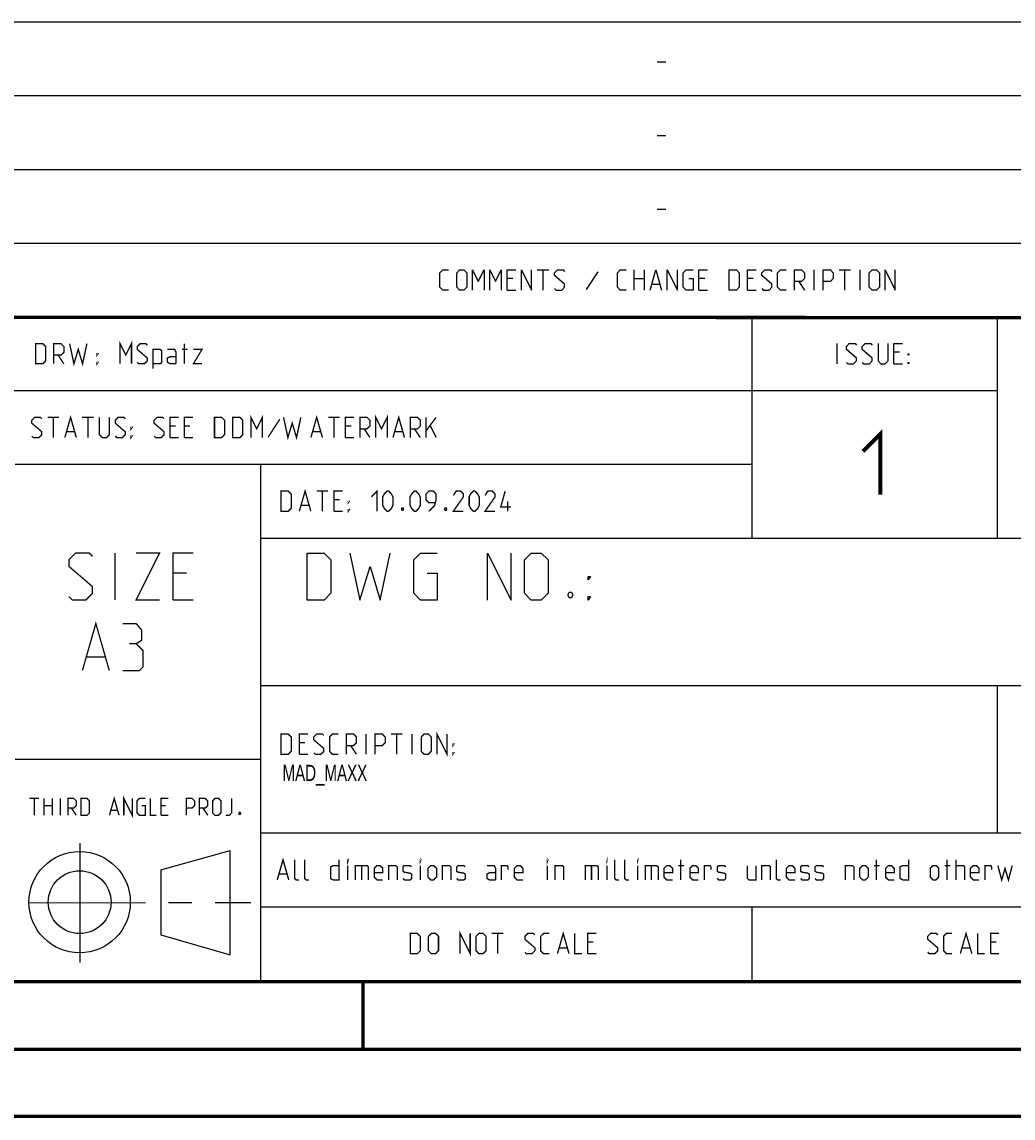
# Model space of a CAD drawing. Header units: millimetres. Extents: x 0 to 420, y 0 to 297.
# Tile 209 of 256: x 284 to 358, y 0 to 81. Entities that reach past the tile are written whole.
import ezdxf

# ---------------------------------------------------------------- set-up
doc = ezdxf.new("R2010")
doc.units = ezdxf.units.MM
doc.header["$LTSCALE"] = 23.1
doc.linetypes.add('CENTER', pattern=[0.6, 0.375, -0.075, 0.075, -0.075])
doc.layers.get('0').update_dxf_attribs({"linetype": 'CONTINUOUS'})
doc.layers.add('DEFAULT_1', color=7, linetype='CENTER')
doc.styles.get("Standard").update_dxf_attribs({"font": 'txt', "width": 0.7})

msp = doc.modelspace()

# ---------------------------------------------------------------- linework, layer by layer
at = {"color": 2, "linetype": 'Continuous'}
for p, q in [((246.8497, 81.4948), (409.8097, 81.4948)), ((331.2168, 78.5355), (331.8597, 78.5355)), ((246.8497, 76.0048), (409.8097, 76.0048)), ((331.2168, 73.0455), (331.8597, 73.0455)), ((246.8497, 70.5148), (409.8097, 70.5148)), ((331.2168, 67.5555), (331.8597, 67.5555)), ((246.8497, 65.0248), (409.8097, 65.0248)), ((322.2882, 63.0298), (323.1454, 63.0298)), ((322.7168, 61.5298), (322.7168, 63.0298)), ((326.7882, 62.887), (325.9311, 61.5655)), ((329.5025, 61.5298), (329.5025, 63.0298)), ((330.2525, 63.0298), (330.2525, 61.5298)), ((342.8954, 61.5298), (342.8954, 63.0298)), ((344.7525, 63.0298), (345.6097, 63.0298)), ((345.1811, 61.5298), (345.1811, 63.0298)), ((346.3239, 61.5298), (346.3239, 63.0298)), ((320.4668, 62.387), (320.0382, 62.387)), ((329.5025, 62.387), (330.2525, 62.387)), ((334.7525, 62.387), (334.3239, 62.387)), ((338.3597, 62.387), (337.9311, 62.387)), ((341.7525, 62.1727), (342.1811, 61.5298)), ((320.0382, 61.5298), (320.6811, 61.5298)), ((330.824, 61.9584), (331.3954, 61.9584)), ((334.3239, 61.5298), (334.9668, 61.5298)), ((337.9311, 61.5298), (338.574, 61.5298)), ((246.8497, 59.5348), (409.8097, 59.5348)), ((338.2497, 59.5348), (338.2497, 43.0648)), ((356.5297, 59.5348), (356.5297, 43.0648)), ((344.6218, 56.0398), (344.6218, 57.5398)), ((349.2647, 56.897), (348.8361, 56.897)), ((348.8361, 56.0398), (349.4789, 56.0398)), ((246.8497, 54.0448), (356.5297, 54.0448)), ((283.4097, 48.5548), (338.2497, 48.5548)), ((301.6897, 48.5548), (301.6897, 10.1248)), ((301.6897, 43.0648), (409.8097, 43.0648)), ((301.6897, 32.0848), (409.8097, 32.0848)), ((356.5297, 32.0848), (356.5297, 21.1048)), ((283.4097, 26.5948), (301.6897, 26.5948)), ((301.6897, 21.1048), (409.8097, 21.1048)), ((288.2433, 20.3464), (288.2433, 11.4562)), ((294.2615, 18.3704), (299.4278, 19.8112)), ((299.4288, 12.0387), (299.4304, 19.8002)), ((294.2618, 18.3702), (294.2732, 13.5235)), ((301.6897, 15.6148), (409.8097, 15.6148)), ((338.2497, 15.6148), (338.2497, 10.1248)), ((294.2723, 13.5244), (299.4283, 12.0388)), ((246.8497, 10.1248), (409.8097, 10.1248))]:
    msp.add_line(p, q, dxfattribs=at)
at = {"color": 7, "linetype": 'Continuous'}
for p, q in [((246.8681, 59.5058), (409.628, 59.4942)), ((409.86, 10.0737), (25.007, 10.0134))]:
    msp.add_line(p, q, dxfattribs=at)
at = {"color": 2, "linetype": 'Continuous'}
for points in [[(315.6811, 61.5298), (315.2525, 61.5298), (315.0382, 61.7441), (315.0382, 62.8155), (315.2525, 63.0298), (315.6811, 63.0298)], [(316.2882, 61.7441), (316.2882, 62.8155), (316.5025, 63.0298), (316.8239, 63.0298), (317.0382, 62.8155), (317.0382, 61.7441), (316.8239, 61.5298), (316.5025, 61.5298), (316.2882, 61.7441)], [(317.4668, 61.5298), (317.4668, 63.0298), (317.8954, 62.1727), (318.324, 63.0298), (318.324, 61.5298)], [(318.7525, 61.5298), (318.7525, 63.0298), (319.1811, 62.1727), (319.6097, 63.0298), (319.6097, 61.5298)], [(320.0382, 61.5298), (320.0382, 63.0298), (320.6811, 63.0298)], [(321.1097, 61.5298), (321.1097, 63.0298), (321.8597, 61.5298), (321.8597, 63.0298)], [(323.574, 61.637), (323.6811, 61.5298), (324.1097, 61.5298), (324.324, 61.7441), (324.324, 61.9584), (323.574, 62.6013), (323.574, 62.8155), (323.7882, 63.0298), (324.2168, 63.0298), (324.324, 62.9227)], [(328.8954, 61.5298), (328.4668, 61.5298), (328.2525, 61.7441), (328.2525, 62.8155), (328.4668, 63.0298), (328.8954, 63.0298)], [(330.6811, 61.5298), (331.1097, 63.0298), (331.5382, 61.5298)], [(331.9668, 61.5298), (331.9668, 63.0298), (332.7168, 61.5298), (332.7168, 63.0298)], [(333.574, 62.387), (333.8954, 62.387), (333.8954, 61.5298), (333.3597, 61.5298), (333.1454, 61.7441), (333.1454, 62.8155), (333.3597, 63.0298), (333.8954, 63.0298)], [(334.3239, 61.5298), (334.3239, 63.0298), (334.9668, 63.0298)], [(336.5739, 61.5298), (336.5739, 63.0298), (337.1097, 63.0298), (337.324, 62.8155), (337.324, 61.7441), (337.1097, 61.5298), (336.5739, 61.5298)], [(337.9311, 61.5298), (337.9311, 63.0298), (338.574, 63.0298)], [(339.0025, 61.637), (339.1097, 61.5298), (339.5382, 61.5298), (339.7525, 61.7441), (339.7525, 61.9584), (339.0025, 62.6013), (339.0025, 62.8155), (339.2168, 63.0298), (339.6454, 63.0298), (339.7525, 62.9227)], [(340.824, 61.5298), (340.3954, 61.5298), (340.1811, 61.7441), (340.1811, 62.8155), (340.3954, 63.0298), (340.824, 63.0298)], [(341.4311, 61.5298), (341.4311, 63.0298), (341.9668, 63.0298), (342.1811, 62.8155), (342.1811, 62.387), (341.9668, 62.1727), (341.4311, 62.1727)], [(343.5739, 61.5298), (343.5739, 63.0298), (344.1097, 63.0298), (344.3239, 62.8155), (344.3239, 62.387), (344.1097, 62.1727), (343.5739, 62.1727)], [(347.0025, 61.7441), (347.0025, 62.8155), (347.2168, 63.0298), (347.5382, 63.0298), (347.7525, 62.8155), (347.7525, 61.7441), (347.5382, 61.5298), (347.2168, 61.5298), (347.0025, 61.7441)], [(348.1811, 61.5298), (348.1811, 63.0298), (348.9311, 61.5298), (348.9311, 63.0298)], [(345.3004, 56.147), (345.4075, 56.0398), (345.8361, 56.0398), (346.0504, 56.2541), (346.0504, 56.4684), (345.3004, 57.1113), (345.3004, 57.3255), (345.5147, 57.5398), (345.9432, 57.5398), (346.0504, 57.4327)], [(346.479, 56.147), (346.5861, 56.0398), (347.0147, 56.0398), (347.229, 56.2541), (347.229, 56.4684), (346.479, 57.1113), (346.479, 57.3255), (346.6932, 57.5398), (347.1218, 57.5398), (347.229, 57.4327)], [(347.6575, 57.5398), (347.6575, 56.2541), (347.8718, 56.0398), (348.1932, 56.0398), (348.4075, 56.2541), (348.4075, 57.5398)], [(348.8361, 56.0398), (348.8361, 57.5398), (349.4789, 57.5398)], [(349.9075, 56.6827), (349.9075, 56.7898), (349.9789, 56.7898), (349.9075, 56.6827)], [(349.9075, 56.0398), (349.9075, 56.147), (349.9789, 56.147), (349.9075, 56.0398)], [(305.1688, 38.4498), (305.1688, 41.9498), (306.4188, 41.9498), (306.9188, 41.4498), (306.9188, 38.9498), (306.4188, 38.4498), (305.1688, 38.4498)], [(308.3355, 41.9498), (309.0855, 38.4498), (309.8355, 40.9498), (310.5855, 38.4498), (311.3355, 41.9498)], [(314.0855, 40.4498), (314.8355, 40.4498), (314.8355, 38.4498), (313.5855, 38.4498), (313.0855, 38.9498), (313.0855, 41.4498), (313.5855, 41.9498), (314.8355, 41.9498)], [(318.5855, 38.4498), (318.5855, 41.9498), (320.3355, 38.4498), (320.3355, 41.9498)], [(321.3355, 38.9498), (321.3355, 41.4498), (321.8355, 41.9498), (322.5855, 41.9498), (323.0855, 41.4498), (323.0855, 38.9498), (322.5855, 38.4498), (321.8355, 38.4498), (321.3355, 38.9498)], [(326.0855, 39.9498), (326.0855, 40.1998), (326.2522, 40.1998), (326.0855, 39.9498)], [(324.8355, 39.0332), (324.9188, 38.8665), (324.9188, 38.7832), (324.8355, 38.6165), (324.6688, 38.6165), (324.5855, 38.7832), (324.5855, 38.8665), (324.6688, 39.0332), (324.8355, 39.0332)], [(326.0855, 38.4498), (326.0855, 38.6998), (326.2522, 38.6998), (326.0855, 38.4498)]]:
    msp.add_lwpolyline(points, dxfattribs=at)
at = {"color": 7, "linetype": 'Continuous', "const_width": 0.25}
for points in [[(246.8597, 59.511), (409.6521, 59.467)], [(409.8307, 10.048), (25, 10)], [(309.3227, 5.0044), (309.3227, 10.0044)], [(20, 5), (415, 5)], [(420, 0), (0, 0)]]:
    msp.add_lwpolyline(points, dxfattribs=at)
at = {"color": 2, "linetype": 'Continuous'}
for points, const_width in [([(284.9364, 56.0398), (284.9364, 57.5398), (285.4722, 57.5398), (285.6864, 57.3255), (285.6864, 56.2541), (285.4722, 56.0398), (284.9364, 56.0398)], 0.1), ([(286.2936, 56.0398), (286.2936, 57.5398), (286.8293, 57.5398), (287.0436, 57.3255), (287.0436, 56.897), (286.8293, 56.6827), (286.2936, 56.6827)], 0.1), ([(287.4722, 57.5398), (287.7936, 56.0398), (288.115, 57.1113), (288.4365, 56.0398), (288.7579, 57.5398)], 0.1), ([(291.2222, 56.0398), (291.2222, 57.5398), (291.6507, 56.6827), (292.0793, 57.5398), (292.0793, 56.0398)], 0.1), ([(292.5079, 56.147), (292.615, 56.0398), (293.0436, 56.0398), (293.2579, 56.2541), (293.2579, 56.4684), (292.5079, 57.1113), (292.5079, 57.3255), (292.7222, 57.5398), (293.1507, 57.5398), (293.2579, 57.4327)], 0.1), ([(293.6865, 55.6827), (293.6865, 57.1113), (294.2222, 57.1113), (294.3293, 57.0041), (294.3293, 56.147), (294.2222, 56.0398), (293.6865, 56.0398)], 0.1), ([(295.4007, 56.0398), (295.4007, 56.897), (295.2936, 57.1113), (294.7579, 57.1113)], 0.1), ([(295.8293, 57.1113), (296.2579, 57.1113)], 0.1), ([(296.0079, 56.0398), (296.0079, 57.5398)], 0.1), ([(296.6864, 57.1113), (297.3293, 57.1113), (296.6864, 56.0398), (297.3293, 56.0398)], 0.1), ([(286.615, 56.6827), (287.0436, 56.0398)], 0.1), ([(289.5079, 56.6827), (289.5079, 56.7898), (289.5793, 56.7898), (289.5079, 56.6827)], 0.1), ([(295.4007, 56.0398), (294.9722, 56.0398), (294.7579, 56.147), (294.7579, 56.4684), (294.9722, 56.5755), (295.4007, 56.5755)], 0.1), ([(289.5079, 56.0398), (289.5079, 56.147), (289.5793, 56.147), (289.5079, 56.0398)], 0.1), ([(300.9722, 50.5498), (300.9722, 52.0498), (301.4007, 51.1927), (301.8293, 52.0498), (301.8293, 50.5498)], 0.1), ([(310.2579, 50.5498), (310.2579, 52.0498), (310.6864, 51.1927), (311.115, 52.0498), (311.115, 50.5498)], 0.1), ([(284.6507, 50.657), (284.7579, 50.5498), (285.1865, 50.5498), (285.4007, 50.7641), (285.4007, 50.9784), (284.6507, 51.6213), (284.6507, 51.8355), (284.865, 52.0498), (285.2936, 52.0498), (285.4007, 51.9427)], 0.1), ([(285.8293, 52.0498), (286.6865, 52.0498)], 0.1), ([(286.2579, 50.5498), (286.2579, 52.0498)], 0.1), ([(287.115, 50.5498), (287.5436, 52.0498), (287.9722, 50.5498)], 0.1), ([(288.4007, 52.0498), (289.2579, 52.0498)], 0.1), ([(288.8293, 50.5498), (288.8293, 52.0498)], 0.1), ([(289.6864, 52.0498), (289.6864, 50.7641), (289.9007, 50.5498), (290.2222, 50.5498), (290.4365, 50.7641), (290.4365, 52.0498)], 0.1), ([(290.865, 50.657), (290.9722, 50.5498), (291.4007, 50.5498), (291.615, 50.7641), (291.615, 50.9784), (290.865, 51.6213), (290.865, 51.8355), (291.0793, 52.0498), (291.5079, 52.0498), (291.615, 51.9427)], 0.1), ([(293.7579, 50.657), (293.865, 50.5498), (294.2936, 50.5498), (294.5079, 50.7641), (294.5079, 50.9784), (293.7579, 51.6213), (293.7579, 51.8355), (293.9722, 52.0498), (294.4007, 52.0498), (294.5079, 51.9427)], 0.1), ([(294.9364, 50.5498), (294.9364, 52.0498), (295.5793, 52.0498)], 0.1), ([(295.365, 51.407), (294.9364, 51.407)], 0.1), ([(296.0079, 50.5498), (296.0079, 52.0498), (296.6507, 52.0498)], 0.1), ([(296.4365, 51.407), (296.0079, 51.407)], 0.1), ([(298.2579, 50.5498), (298.2579, 52.0498), (298.7936, 52.0498), (299.0079, 51.8355), (299.0079, 50.7641), (298.7936, 50.5498), (298.2579, 50.5498)], 0.1), ([(299.615, 50.5498), (299.615, 52.0498), (300.1507, 52.0498), (300.365, 51.8355), (300.365, 50.7641), (300.1507, 50.5498), (299.615, 50.5498)], 0.1), ([(303.115, 51.907), (302.2579, 50.5855)], 0.1), ([(303.4007, 52.0498), (303.7222, 50.5498), (304.0436, 51.6213), (304.365, 50.5498), (304.6864, 52.0498)], 0.1), ([(305.4364, 50.5498), (305.865, 52.0498), (306.2936, 50.5498)], 0.1), ([(306.7222, 52.0498), (307.5793, 52.0498)], 0.1), ([(307.1507, 50.5498), (307.1507, 52.0498)], 0.1), ([(308.0079, 50.5498), (308.0079, 52.0498), (308.6507, 52.0498)], 0.1), ([(308.4364, 51.407), (308.0079, 51.407)], 0.1), ([(309.0793, 50.5498), (309.0793, 52.0498), (309.615, 52.0498), (309.8293, 51.8355), (309.8293, 51.407), (309.615, 51.1927), (309.0793, 51.1927)], 0.1), ([(311.5436, 50.5498), (311.9722, 52.0498), (312.4007, 50.5498)], 0.1), ([(312.8293, 50.5498), (312.8293, 52.0498), (313.365, 52.0498), (313.5793, 51.8355), (313.5793, 51.407), (313.365, 51.1927), (312.8293, 51.1927)], 0.1), ([(314.0079, 50.5498), (314.0079, 52.0498)], 0.1), ([(314.0079, 51.0498), (314.7579, 52.0498)], 0.1), ([(314.3293, 51.407), (314.7579, 50.5498)], 0.1), ([(287.2579, 50.9784), (287.8293, 50.9784)], 0.1), ([(292.0436, 51.1927), (292.0436, 51.2998), (292.115, 51.2998), (292.0436, 51.1927)], 0.1), ([(292.0436, 50.5498), (292.0436, 50.657), (292.115, 50.657), (292.0436, 50.5498)], 0.1), ([(305.5793, 50.9784), (306.1507, 50.9784)], 0.1), ([(309.4007, 51.1927), (309.8293, 50.5498)], 0.1), ([(311.6865, 50.9784), (312.2579, 50.9784)], 0.1), ([(313.1507, 51.1927), (313.5793, 50.5498)], 0.1), ([(346.5325, 49.5191), (347.8182, 50.8048), (347.8182, 46.3048)], 0.3), ([(294.9364, 50.5498), (295.5793, 50.5498)], 0.1), ([(296.0079, 50.5498), (296.6507, 50.5498)], 0.1), ([(308.0079, 50.5498), (308.6507, 50.5498)], 0.1), ([(303.2164, 45.0598), (303.2164, 46.5598), (303.7522, 46.5598), (303.9664, 46.3455), (303.9664, 45.2741), (303.7522, 45.0598), (303.2164, 45.0598)], 0.1), ([(304.5736, 45.0598), (305.0022, 46.5598), (305.4307, 45.0598)], 0.1), ([(305.8593, 46.5598), (306.7165, 46.5598)], 0.1), ([(306.2879, 45.0598), (306.2879, 46.5598)], 0.1), ([(307.145, 45.0598), (307.145, 46.5598), (307.7879, 46.5598)], 0.1), ([(309.9307, 46.1313), (310.3593, 46.5598), (310.3593, 45.0598)], 0.1), ([(310.7879, 45.4884), (310.7879, 46.1313), (310.895, 46.3455), (311.1093, 46.5598), (311.2164, 46.5598), (311.4307, 46.3455), (311.5379, 46.1313), (311.5379, 45.4884), (311.4307, 45.2741), (311.2164, 45.0598), (311.1093, 45.0598), (310.895, 45.2741), (310.7879, 45.4884)], 0.1), ([(312.8236, 45.4884), (312.8236, 46.1313), (312.9307, 46.3455), (313.145, 46.5598), (313.2522, 46.5598), (313.4665, 46.3455), (313.5736, 46.1313), (313.5736, 45.4884), (313.4665, 45.2741), (313.2522, 45.0598), (313.145, 45.0598), (312.9307, 45.2741), (312.8236, 45.4884)], 0.1), ([(314.2164, 45.0598), (314.645, 45.4884), (314.7522, 45.917), (314.7522, 46.3455), (314.5379, 46.5598), (314.2164, 46.5598), (314.0022, 46.3455), (314.0022, 45.917), (314.2164, 45.7027), (314.6807, 45.7027)], 0.1), ([(316.7879, 45.0598), (316.0379, 45.0598), (316.7879, 46.1313), (316.7879, 46.3455), (316.5736, 46.5598), (316.2522, 46.5598), (316.0379, 46.2384)], 0.1), ([(317.2165, 45.4884), (317.2165, 46.1313), (317.3236, 46.3455), (317.5379, 46.5598), (317.645, 46.5598), (317.8593, 46.3455), (317.9665, 46.1313), (317.9665, 45.4884), (317.8593, 45.2741), (317.645, 45.0598), (317.5379, 45.0598), (317.3236, 45.2741), (317.2165, 45.4884)], 0.1), ([(319.145, 45.0598), (318.395, 45.0598), (319.145, 46.1313), (319.145, 46.3455), (318.9307, 46.5598), (318.6093, 46.5598), (318.395, 46.2384)], 0.1), ([(320.3236, 45.3813), (319.5736, 45.3813), (319.895, 46.5598)], 0.1), ([(307.5736, 45.917), (307.145, 45.917)], 0.1), ([(308.2165, 45.7027), (308.2165, 45.8098), (308.2879, 45.8098), (308.2165, 45.7027)], 0.1), ([(320.0736, 45.0598), (320.0736, 45.8098)], 0.1), ([(304.7165, 45.4884), (305.2879, 45.4884)], 0.1), ([(307.145, 45.0598), (307.7879, 45.0598)], 0.1), ([(308.2165, 45.0598), (308.2165, 45.167), (308.2879, 45.167), (308.2165, 45.0598)], 0.1), ([(312.2879, 45.3098), (312.3236, 45.2384), (312.3236, 45.2027), (312.2879, 45.1313), (312.2164, 45.1313), (312.1807, 45.2027), (312.1807, 45.2384), (312.2164, 45.3098), (312.2879, 45.3098)], 0.1), ([(315.5022, 45.3098), (315.5379, 45.2384), (315.5379, 45.2027), (315.5022, 45.1313), (315.4307, 45.1313), (315.395, 45.2027), (315.395, 45.2384), (315.4307, 45.3098), (315.5022, 45.3098)], 0.1), ([(287.4247, 38.6998), (287.6747, 38.4498), (288.6747, 38.4498), (289.1747, 38.9498), (289.1747, 39.4498), (287.4247, 40.9498), (287.4247, 41.4498), (287.9247, 41.9498), (288.9247, 41.9498), (289.1747, 41.6998)], 0.1), ([(290.8413, 38.4498), (290.8413, 41.9498)], 0.1), ([(292.4247, 41.9498), (294.1747, 41.9498), (292.4247, 38.4498), (294.1747, 38.4498)], 0.1), ([(295.1747, 38.4498), (295.1747, 41.9498), (296.6747, 41.9498)], 0.1), ([(296.1747, 40.4498), (295.1747, 40.4498)], 0.1), ([(295.1747, 38.4498), (296.6747, 38.4498)], 0.1), ([(288.4247, 33.1998), (289.4247, 36.6998), (290.4247, 33.1998)], 0.1), ([(292.4247, 35.1998), (292.8413, 35.4498), (292.8413, 36.1998), (292.4247, 36.6998), (291.4247, 36.6998)], 0.1), ([(291.4247, 33.1998), (292.6747, 33.1998), (292.9247, 33.4498), (292.9247, 34.6998), (292.4247, 35.1998), (291.9247, 35.1998)], 0.1), ([(288.758, 34.1998), (290.0913, 34.1998)], 0.1), ([(314.8236, 26.9698), (314.8236, 28.4698), (315.5736, 26.9698), (315.5736, 28.4698)], 0.1), ([(303.2164, 26.9698), (303.2164, 28.4698), (303.7522, 28.4698), (303.9664, 28.2555), (303.9664, 27.1841), (303.7522, 26.9698), (303.2164, 26.9698)], 0.1), ([(304.5736, 26.9698), (304.5736, 28.4698), (305.2164, 28.4698)], 0.1), ([(305.0022, 27.827), (304.5736, 27.827)], 0.1), ([(305.645, 27.077), (305.7522, 26.9698), (306.1807, 26.9698), (306.395, 27.1841), (306.395, 27.3984), (305.645, 28.0413), (305.645, 28.2555), (305.8593, 28.4698), (306.2879, 28.4698), (306.395, 28.3627)], 0.1), ([(307.4665, 26.9698), (307.0379, 26.9698), (306.8236, 27.1841), (306.8236, 28.2555), (307.0379, 28.4698), (307.4665, 28.4698)], 0.1), ([(308.0736, 26.9698), (308.0736, 28.4698), (308.6093, 28.4698), (308.8236, 28.2555), (308.8236, 27.827), (308.6093, 27.6127), (308.0736, 27.6127)], 0.1), ([(309.5379, 26.9698), (309.5379, 28.4698)], 0.1), ([(310.2165, 26.9698), (310.2165, 28.4698), (310.7522, 28.4698), (310.9664, 28.2555), (310.9664, 27.827), (310.7522, 27.6127), (310.2165, 27.6127)], 0.1), ([(311.395, 28.4698), (312.2522, 28.4698)], 0.1), ([(311.8236, 26.9698), (311.8236, 28.4698)], 0.1), ([(312.9664, 26.9698), (312.9664, 28.4698)], 0.1), ([(313.645, 27.1841), (313.645, 28.2555), (313.8593, 28.4698), (314.1807, 28.4698), (314.395, 28.2555), (314.395, 27.1841), (314.1807, 26.9698), (313.8593, 26.9698), (313.645, 27.1841)], 0.1), ([(316.0022, 27.6127), (316.0022, 27.7198), (316.0736, 27.7198), (316.0022, 27.6127)], 0.1), ([(304.5736, 26.9698), (305.2164, 26.9698)], 0.1), ([(308.395, 27.6127), (308.8236, 26.9698)], 0.1), ([(316.0022, 26.9698), (316.0022, 27.077), (316.0736, 27.077), (316.0022, 26.9698)], 0.1), ([(284.4842, 23.6723), (285.1985, 23.6723)], 0.1), ([(284.8413, 22.4223), (284.8413, 23.6723)], 0.1), ([(285.5556, 22.4223), (285.5556, 23.6723)], 0.1), ([(286.1806, 23.6723), (286.1806, 22.4223)], 0.1), ([(286.7759, 22.4223), (286.7759, 23.6723)], 0.1), ([(287.3413, 22.4223), (287.3413, 23.6723), (287.7877, 23.6723), (287.9663, 23.4938), (287.9663, 23.1366), (287.7877, 22.958), (287.3413, 22.958)], 0.1), ([(288.3235, 22.4223), (288.3235, 23.6723), (288.7699, 23.6723), (288.9485, 23.4938), (288.9485, 22.6009), (288.7699, 22.4223), (288.3235, 22.4223)], 0.1), ([(290.4366, 22.4223), (290.7937, 23.6723), (291.1508, 22.4223)], 0.1), ([(291.508, 22.4223), (291.508, 23.6723), (292.133, 22.4223), (292.133, 23.6723)], 0.1), ([(292.8473, 23.1366), (293.1151, 23.1366), (293.1151, 22.4223), (292.6687, 22.4223), (292.4901, 22.6009), (292.4901, 23.4938), (292.6687, 23.6723), (293.1151, 23.6723)], 0.1), ([(293.4723, 23.6723), (293.4723, 22.4223), (293.9187, 22.4223)], 0.1), ([(294.2759, 22.4223), (294.2759, 23.6723), (294.8116, 23.6723)], 0.1), ([(296.1509, 22.4223), (296.1509, 23.6723), (296.5973, 23.6723), (296.7759, 23.4938), (296.7759, 23.1366), (296.5973, 22.958), (296.1509, 22.958)], 0.1), ([(297.133, 22.4223), (297.133, 23.6723), (297.5794, 23.6723), (297.758, 23.4938), (297.758, 23.1366), (297.5794, 22.958), (297.133, 22.958)], 0.1), ([(298.1151, 22.6009), (298.1151, 23.4938), (298.2937, 23.6723), (298.5616, 23.6723), (298.7402, 23.4938), (298.7402, 22.6009), (298.5616, 22.4223), (298.2937, 22.4223), (298.1151, 22.6009)], 0.1), ([(299.0973, 22.4223), (299.3652, 22.4223), (299.5437, 22.6009), (299.5437, 23.6723)], 0.1), ([(285.5556, 23.1366), (286.1806, 23.1366)], 0.1), ([(287.6092, 22.958), (287.9663, 22.4223)], 0.1), ([(294.633, 23.1366), (294.2759, 23.1366)], 0.1), ([(297.4009, 22.958), (297.758, 22.4223)], 0.1), ([(290.5556, 22.7795), (291.0318, 22.7795)], 0.1), ([(294.2759, 22.4223), (294.8116, 22.4223)], 0.1), ([(300.1687, 22.6307), (300.1985, 22.5711), (300.1985, 22.5414), (300.1687, 22.4819), (300.1092, 22.4819), (300.0794, 22.5414), (300.0794, 22.5711), (300.1092, 22.6307), (300.1687, 22.6307)], 0.1), ([(302.9307, 17.6098), (303.3593, 19.1098), (303.7879, 17.6098)], 0.1), ([(304.5379, 17.6098), (304.3236, 17.6098), (304.2165, 17.717), (304.2165, 19.1098)], 0.1), ([(305.2879, 17.6098), (305.0736, 17.6098), (304.9665, 17.717), (304.9665, 19.1098)], 0.1), ([(307.5379, 19.1098), (307.5379, 17.6098), (307.1093, 17.6098), (306.895, 17.717), (306.895, 18.5741), (307.1093, 18.6813), (307.5379, 18.6813)], 0.1), ([(308.1807, 19.0027), (308.1807, 19.1098), (308.2165, 19.1098), (308.1807, 19.0027)], 0.1), ([(313.5736, 19.0027), (313.5736, 19.1098), (313.6093, 19.1098), (313.5736, 19.0027)], 0.1), ([(323.0379, 19.0027), (323.0379, 19.1098), (323.0736, 19.1098), (323.0379, 19.0027)], 0.1), ([(327.4664, 19.0027), (327.4664, 19.1098), (327.5022, 19.1098), (327.4664, 19.0027)], 0.1), ([(328.3593, 17.6098), (328.145, 17.6098), (328.0379, 17.717), (328.0379, 19.1098)], 0.1), ([(329.1093, 17.6098), (328.895, 17.6098), (328.7879, 17.717), (328.7879, 19.1098)], 0.1), ([(329.7522, 19.0027), (329.7522, 19.1098), (329.7879, 19.1098), (329.7522, 19.0027)], 0.1), ([(332.9665, 17.6098), (332.9665, 19.1098)], 0.1), ([(340.395, 17.6098), (340.1807, 17.6098), (340.0736, 17.717), (340.0736, 19.1098)], 0.1), ([(347.5379, 17.6098), (347.5379, 19.1098)], 0.1), ([(349.9307, 19.1098), (349.9307, 17.6098), (349.5022, 17.6098), (349.2879, 17.717), (349.2879, 18.5741), (349.5022, 18.6813), (349.9307, 18.6813)], 0.1), ([(352.7879, 17.6098), (352.7879, 19.1098)], 0.1), ([(353.4665, 17.6098), (353.4665, 19.1098)], 0.1), ([(303.0736, 18.0384), (303.645, 18.0384)], 0.1), ([(308.1807, 17.6098), (308.1807, 18.6813)], 0.1), ([(308.7522, 17.6098), (308.7522, 18.6813), (309.6093, 18.6813), (309.7164, 18.5741), (309.7164, 17.6098)], 0.1), ([(309.2164, 18.6813), (309.2164, 17.6098)], 0.1), ([(310.7879, 17.6098), (310.3593, 17.6098), (310.145, 17.8241), (310.145, 18.467), (310.3593, 18.6813), (310.5736, 18.6813), (310.7879, 18.467), (310.7879, 18.1455), (310.145, 18.1455)], 0.1), ([(311.2164, 17.6098), (311.2164, 18.6813), (311.7522, 18.6813), (311.8593, 18.5741), (311.8593, 17.6098)], 0.1), ([(312.2879, 17.717), (312.395, 17.6098), (312.8236, 17.6098), (312.9307, 17.717), (312.9307, 18.0384), (312.8236, 18.1098), (312.395, 18.1813), (312.2879, 18.2527), (312.2879, 18.5741), (312.395, 18.6813), (312.8236, 18.6813), (312.9307, 18.5741)], 0.1), ([(313.5736, 17.6098), (313.5736, 18.6813)], 0.1), ([(314.145, 17.8241), (314.145, 18.467), (314.3593, 18.6813), (314.5736, 18.6813), (314.7879, 18.467), (314.7879, 17.8241), (314.5736, 17.6098), (314.3593, 17.6098), (314.145, 17.8241)], 0.1), ([(315.2165, 17.6098), (315.2165, 18.6813), (315.7522, 18.6813), (315.8593, 18.5741), (315.8593, 17.6098)], 0.1), ([(316.2879, 17.717), (316.395, 17.6098), (316.8236, 17.6098), (316.9307, 17.717), (316.9307, 18.0384), (316.8236, 18.1098), (316.395, 18.1813), (316.2879, 18.2527), (316.2879, 18.5741), (316.395, 18.6813), (316.8236, 18.6813), (316.9307, 18.5741)], 0.1), ([(319.1807, 17.6098), (319.1807, 18.467), (319.0736, 18.6813), (318.5379, 18.6813)], 0.1), ([(319.1807, 17.6098), (318.7522, 17.6098), (318.5379, 17.717), (318.5379, 18.0384), (318.7522, 18.1455), (319.1807, 18.1455)], 0.1), ([(319.6093, 17.6098), (319.6093, 18.6813), (320.0379, 18.6813), (320.1093, 18.5741), (320.1093, 18.3598)], 0.1), ([(321.2165, 17.6098), (320.7879, 17.6098), (320.5736, 17.8241), (320.5736, 18.467), (320.7879, 18.6813), (321.0022, 18.6813), (321.2165, 18.467), (321.2165, 18.1455), (320.5736, 18.1455)], 0.1), ([(323.0379, 17.6098), (323.0379, 18.6813)], 0.1), ([(323.6093, 17.6098), (323.6093, 18.6813), (324.145, 18.6813), (324.2522, 18.5741), (324.2522, 17.6098)], 0.1), ([(325.8593, 17.6098), (325.8593, 18.6813), (326.7164, 18.6813), (326.8236, 18.5741), (326.8236, 17.6098)], 0.1), ([(326.3236, 18.6813), (326.3236, 17.6098)], 0.1), ([(327.4664, 17.6098), (327.4664, 18.6813)], 0.1), ([(329.7522, 17.6098), (329.7522, 18.6813)], 0.1), ([(330.3236, 17.6098), (330.3236, 18.6813), (331.1807, 18.6813), (331.2879, 18.5741), (331.2879, 17.6098)], 0.1), ([(330.7879, 18.6813), (330.7879, 17.6098)], 0.1), ([(332.3593, 17.6098), (331.9307, 17.6098), (331.7165, 17.8241), (331.7165, 18.467), (331.9307, 18.6813), (332.145, 18.6813), (332.3593, 18.467), (332.3593, 18.1455), (331.7165, 18.1455)], 0.1), ([(332.7879, 18.6813), (333.2164, 18.6813)], 0.1), ([(334.2879, 17.6098), (333.8593, 17.6098), (333.645, 17.8241), (333.645, 18.467), (333.8593, 18.6813), (334.0736, 18.6813), (334.2879, 18.467), (334.2879, 18.1455), (333.645, 18.1455)], 0.1), ([(334.7164, 17.6098), (334.7164, 18.6813), (335.145, 18.6813), (335.2164, 18.5741), (335.2164, 18.3598)], 0.1), ([(335.6807, 17.717), (335.7879, 17.6098), (336.2165, 17.6098), (336.3236, 17.717), (336.3236, 18.0384), (336.2165, 18.1098), (335.7879, 18.1813), (335.6807, 18.2527), (335.6807, 18.5741), (335.7879, 18.6813), (336.2165, 18.6813), (336.3236, 18.5741)], 0.1), ([(337.9307, 18.6813), (337.9307, 17.717), (338.0379, 17.6098), (338.5736, 17.6098), (338.5736, 18.6813)], 0.1), ([(339.0022, 17.6098), (339.0022, 18.6813), (339.5379, 18.6813), (339.645, 18.5741), (339.645, 17.6098)], 0.1), ([(341.4665, 17.6098), (341.0379, 17.6098), (340.8236, 17.8241), (340.8236, 18.467), (341.0379, 18.6813), (341.2522, 18.6813), (341.4665, 18.467), (341.4665, 18.1455), (340.8236, 18.1455)], 0.1), ([(341.895, 17.717), (342.0022, 17.6098), (342.4307, 17.6098), (342.5379, 17.717), (342.5379, 18.0384), (342.4307, 18.1098), (342.0022, 18.1813), (341.895, 18.2527), (341.895, 18.5741), (342.0022, 18.6813), (342.4307, 18.6813), (342.5379, 18.5741)], 0.1), ([(342.9665, 17.717), (343.0736, 17.6098), (343.5022, 17.6098), (343.6093, 17.717), (343.6093, 18.0384), (343.5022, 18.1098), (343.0736, 18.1813), (342.9665, 18.2527), (342.9665, 18.5741), (343.0736, 18.6813), (343.5022, 18.6813), (343.6093, 18.5741)], 0.1), ([(345.2164, 17.6098), (345.2164, 18.6813), (345.7522, 18.6813), (345.8593, 18.5741), (345.8593, 17.6098)], 0.1), ([(346.2879, 17.8241), (346.2879, 18.467), (346.5022, 18.6813), (346.7165, 18.6813), (346.9307, 18.467), (346.9307, 17.8241), (346.7165, 17.6098), (346.5022, 17.6098), (346.2879, 17.8241)], 0.1), ([(347.3593, 18.6813), (347.7879, 18.6813)], 0.1), ([(348.8593, 17.6098), (348.4307, 17.6098), (348.2165, 17.8241), (348.2165, 18.467), (348.4307, 18.6813), (348.645, 18.6813), (348.8593, 18.467), (348.8593, 18.1455), (348.2165, 18.1455)], 0.1), ([(351.5379, 17.8241), (351.5379, 18.467), (351.7522, 18.6813), (351.9665, 18.6813), (352.1807, 18.467), (352.1807, 17.8241), (351.9665, 17.6098), (351.7522, 17.6098), (351.5379, 17.8241)], 0.1), ([(352.6093, 18.6813), (353.0379, 18.6813)], 0.1), ([(353.4665, 18.6813), (354.0022, 18.6813), (354.1093, 18.5741), (354.1093, 17.6098)], 0.1), ([(355.1807, 17.6098), (354.7522, 17.6098), (354.5379, 17.8241), (354.5379, 18.467), (354.7522, 18.6813), (354.9664, 18.6813), (355.1807, 18.467), (355.1807, 18.1455), (354.5379, 18.1455)], 0.1), ([(355.6093, 17.6098), (355.6093, 18.6813), (356.0379, 18.6813), (356.1093, 18.5741), (356.1093, 18.3598)], 0.1), ([(356.5736, 18.6813), (356.8593, 17.6098), (357.1093, 18.467), (357.3593, 17.6098), (357.645, 18.6813)], 0.1), ([(312.8268, 12.1198), (312.8268, 13.6198), (313.3625, 13.6198), (313.5768, 13.4055), (313.5768, 12.3341), (313.3625, 12.1198), (312.8268, 12.1198)], 0.1), ([(314.1839, 12.3341), (314.1839, 13.4055), (314.3982, 13.6198), (314.7197, 13.6198), (314.9339, 13.4055), (314.9339, 12.3341), (314.7197, 12.1198), (314.3982, 12.1198), (314.1839, 12.3341)], 0.1), ([(316.5411, 12.1198), (316.5411, 13.6198), (317.2911, 12.1198), (317.2911, 13.6198)], 0.1), ([(317.7197, 12.3341), (317.7197, 13.4055), (317.934, 13.6198), (318.2554, 13.6198), (318.4697, 13.4055), (318.4697, 12.3341), (318.2554, 12.1198), (317.934, 12.1198), (317.7197, 12.3341)], 0.1), ([(318.8982, 13.6198), (319.7554, 13.6198)], 0.1), ([(319.3268, 12.1198), (319.3268, 13.6198)], 0.1), ([(321.3625, 12.227), (321.4697, 12.1198), (321.8982, 12.1198), (322.1125, 12.3341), (322.1125, 12.5484), (321.3625, 13.1913), (321.3625, 13.4055), (321.5768, 13.6198), (322.0054, 13.6198), (322.1125, 13.5127)], 0.1), ([(323.184, 12.1198), (322.7554, 12.1198), (322.5411, 12.3341), (322.5411, 13.4055), (322.7554, 13.6198), (323.184, 13.6198)], 0.1), ([(323.7911, 12.1198), (324.2197, 13.6198), (324.6482, 12.1198)], 0.1), ([(325.0768, 13.6198), (325.0768, 12.1198), (325.6125, 12.1198)], 0.1), ([(326.0411, 12.1198), (326.0411, 13.6198), (326.6839, 13.6198)], 0.1), ([(351.3511, 12.227), (351.4582, 12.1198), (351.8868, 12.1198), (352.1011, 12.3341), (352.1011, 12.5484), (351.3511, 13.1913), (351.3511, 13.4055), (351.5654, 13.6198), (351.9939, 13.6198), (352.1011, 13.5127)], 0.1), ([(353.1725, 12.1198), (352.7439, 12.1198), (352.5297, 12.3341), (352.5297, 13.4055), (352.7439, 13.6198), (353.1725, 13.6198)], 0.1), ([(353.7797, 12.1198), (354.2082, 13.6198), (354.6368, 12.1198)], 0.1), ([(355.0654, 13.6198), (355.0654, 12.1198), (355.6011, 12.1198)], 0.1), ([(356.0297, 12.1198), (356.0297, 13.6198), (356.6725, 13.6198)], 0.1), ([(323.9339, 12.5484), (324.5054, 12.5484)], 0.1), ([(326.4697, 12.977), (326.0411, 12.977)], 0.1), ([(353.9225, 12.5484), (354.4939, 12.5484)], 0.1), ([(356.4582, 12.977), (356.0297, 12.977)], 0.1), ([(326.0411, 12.1198), (326.6839, 12.1198)], 0.1), ([(356.0297, 12.1198), (356.6725, 12.1198)], 0.1)]:
    msp.add_lwpolyline(points, dxfattribs=dict(at, const_width=const_width))
for radius in [3.7716, 2.337]:
    msp.add_circle((288.2197, 15.9526), radius, dxfattribs=at)
at = {"layer": 'DEFAULT_1', "color": 2, "linetype": 'CENTER'}
msp.add_line((284.447, 15.9058), (300.9634, 15.937), dxfattribs=at)

# ---------------------------------------------------------------- texts
at = {"insert": (303.3226, 26.1784), "char_height": 0.2, "width": 30.246664, "attachment_point": 1}
msp.add_mtext('{\\H6x;MAD_MAXX}', dxfattribs=at)

doc.saveas('drawing.dxf')
